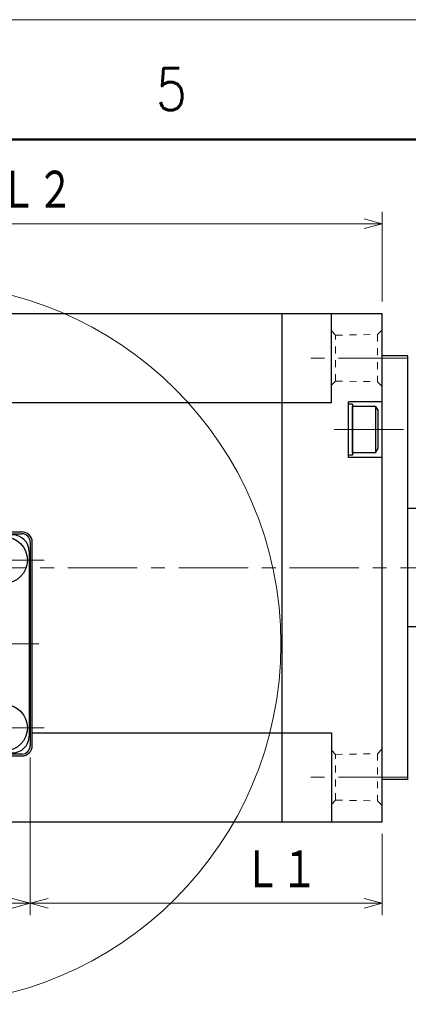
# Model space of a CAD drawing. Header units: millimetres. Extents: x 0 to 594, y 0 to 420.
# Tile 94 of 114: x 314 to 360, y 304 to 420. Entities that reach past the tile are written whole.
import ezdxf

# ---------------------------------------------------------------- set-up
doc = ezdxf.new("R2010")
doc.units = ezdxf.units.MM
doc.header["$LTSCALE"] = 0.257233
doc.linetypes.add('CENTER', pattern=[50.8, 31.75, -6.35, 6.35, -6.35])
doc.linetypes.add('DOTSX', pattern=[6.35, 3.175, -3.175])
doc.layers.add('NoLayerName_001', color=7, linetype='Continuous')
doc.styles.get("Standard").update_dxf_attribs({"font": 'txt', "bigfont": 'extfont2'})
doc.dimstyles.get("Standard").update_dxf_attribs({"dimtxt": 2.5, "dimasz": 2.5, "dimexe": 1, "dimexo": 1, "dimtad": 1, "dimdec": 3, "dimzin": 0, "dimdsep": 46, "dimtxsty": 'Standard', "dimcen": 2.5, "dimadec": 3, "dimazin": 0, "dimtfac": 0.75, "dimtdec": 3, "dimtmove": 0, "dimatfit": 3, "dimfxl": 1, "dimarcsym": 0})

# ---------------------------------------------------------------- blocks, each defined once
blk = doc.blocks.new('_OPEN30')
at = {"color": 0, "linetype": 'ByBlock', "lineweight": -2}
for p, q in [((-1, 0.267949), (0, 0)), ((0, 0), (-1, -0.267949)), ((0, 0), (-1, 0))]:
    blk.add_line(p, q, dxfattribs=at)
blk = doc.blocks.new('*D64')
at = {"layer": 'Defpoints', "color": 0}
for p in [(266.28, 340.47), (315.63, 334.32), (315.63, 315.7)]:
    blk.add_point(p, dxfattribs=at)
at = {"layer": 'NoLayerName_001', "color": 0, "linetype": 'Continuous', "lineweight": 13}
for p, q in [((266.28, 339.06), (266.28, 314.29)), ((315.63, 332.91), (315.63, 314.29)), ((268.4, 315.7), (313.51, 315.7))]:
    blk.add_line(p, q, dxfattribs=at)
at = {"layer": 'NoLayerName_001', "color": 0, "lineweight": 13, "xscale": 2.121340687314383, "yscale": 2.121340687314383, "zscale": 2.121340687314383, "rotation": 180}
blk.add_blockref('_OPEN30', (266.28, 315.7), dxfattribs=at)
at = {"layer": 'NoLayerName_001', "color": 0, "lineweight": 13, "xscale": 2.121340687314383, "yscale": 2.121340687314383, "zscale": 2.121340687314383}
blk.add_blockref('_OPEN30', (315.63, 315.7), dxfattribs=at)
at = {"layer": 'NoLayerName_001', "color": 0, "lineweight": 13, "insert": (290.96, 319.59), "char_height": 4.9498, "attachment_point": 5}
blk.add_mtext('\\W0.8000;４９．５', dxfattribs=at)
blk = doc.blocks.new('*D65')
at = {"layer": 'Defpoints', "color": 0}
for p in [(315.63, 334.32), (357.13, 325.32), (357.13, 315.7)]:
    blk.add_point(p, dxfattribs=at)
at = {"layer": 'NoLayerName_001', "color": 0, "linetype": 'Continuous', "lineweight": 13}
for p, q in [((315.63, 332.91), (315.63, 314.29)), ((357.13, 323.91), (357.13, 314.29)), ((317.75, 315.7), (355.01, 315.7))]:
    blk.add_line(p, q, dxfattribs=at)
at = {"layer": 'NoLayerName_001', "color": 0, "lineweight": 13, "xscale": 2.121340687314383, "yscale": 2.121340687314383, "zscale": 2.121340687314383, "rotation": 180}
blk.add_blockref('_OPEN30', (315.63, 315.7), dxfattribs=at)
at = {"layer": 'NoLayerName_001', "color": 0, "lineweight": 13, "xscale": 2.121340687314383, "yscale": 2.121340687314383, "zscale": 2.121340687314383}
blk.add_blockref('_OPEN30', (357.13, 315.7), dxfattribs=at)
at = {"layer": 'NoLayerName_001', "color": 0, "lineweight": 13, "insert": (345.17, 319.59), "char_height": 4.9498, "attachment_point": 5}
blk.add_mtext('\\W0.8000;Ｌ１', dxfattribs=at)
blk = doc.blocks.new('DIM_0003')
at = {"color": 3, "linetype": 'Continuous', "lineweight": 13}
for points in [[(43.97, 57.97), (43.97, 85.11), (43.97, 86.52)], [(46.08, 84.49), (43.97, 85.11), (46.1, 85.62)], [(4.2, 42.55), (1.41, 42.55), (0, 42.55)], [(0.9, 40.42), (1.41, 42.55), (2.04, 40.45)]]:
    blk.add_lwpolyline(points, dxfattribs=at)
blk.add_arc((43.97, 42.55), 42.55, 180, 90, dxfattribs=at)
at = {"color": 3, "linetype": 'Continuous', "lineweight": 13, "width": 0.666667}
blk.add_text('☆２７０%%d', height=4.95, dxfattribs=at).set_placement((34.07, 1.41))
blk = doc.blocks.new('*D68')
at = {"layer": 'Defpoints', "color": 0}
for p in [(275.63, 395.94), (357.13, 385.32), (275.63, 383.33)]:
    blk.add_point(p, dxfattribs=at)
at = {"layer": 'NoLayerName_001', "color": 0, "linetype": 'Continuous', "lineweight": 13}
for p, q in [((275.63, 384.75), (275.63, 397.35)), ((357.13, 386.74), (357.13, 397.35)), ((355.01, 395.94), (277.75, 395.94))]:
    blk.add_line(p, q, dxfattribs=at)
at = {"layer": 'NoLayerName_001', "color": 0, "lineweight": 13, "xscale": 2.121340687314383, "yscale": 2.121340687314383, "zscale": 2.121340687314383, "rotation": 180}
blk.add_blockref('_OPEN30', (275.63, 395.94), dxfattribs=at)
at = {"layer": 'NoLayerName_001', "color": 0, "lineweight": 13, "xscale": 2.121340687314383, "yscale": 2.121340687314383, "zscale": 2.121340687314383}
blk.add_blockref('_OPEN30', (357.13, 395.94), dxfattribs=at)
at = {"layer": 'NoLayerName_001', "color": 0, "lineweight": 13, "insert": (316.38, 399.83), "char_height": 4.9498, "attachment_point": 5}
blk.add_mtext('\\W0.8000;Ｌ２', dxfattribs=at)

msp = doc.modelspace()

# ---------------------------------------------------------------- linework, layer by layer
at = {"layer": 'NoLayerName_001', "color": 7, "linetype": 'Continuous', "lineweight": 13}
msp.add_line((0, 420.0255), (593.9754, 420.0255), dxfattribs=at)
at = {"layer": 'NoLayerName_001', "color": 7, "linetype": 'Continuous', "lineweight": 50}
msp.add_line((35.3557, 405.8832), (579.8331, 405.8832), dxfattribs=at)
at = {"layer": 'NoLayerName_001', "color": 7, "linetype": 'Continuous', "lineweight": 25}
for p, q in [((308.8329, 385.3228), (357.1329, 385.3228)), ((345.3329, 325.3228), (345.3329, 385.3228)), ((351.1329, 374.8228), (351.1329, 385.3228)), ((357.1329, 325.3228), (357.1329, 385.3228)), ((360.1329, 380.3228), (357.1329, 380.3228)), ((360.1329, 330.3228), (360.1329, 380.3228)), ((308.8329, 374.8228), (351.1329, 374.8228)), ((353.1329, 368.3228), (353.1329, 374.9228)), ((357.1329, 374.9228), (353.1329, 374.9228)), ((353.6329, 374.6228), (353.1329, 374.6228)), ((353.6329, 374.6228), (353.6329, 368.6228)), ((353.6329, 368.8728), (353.6329, 374.3728)), ((356.3154, 374.3728), (353.6329, 374.3728)), ((356.3154, 374.3728), (356.3154, 368.8728)), ((356.3154, 374.3728), (356.6329, 373.8228)), ((356.6329, 369.4228), (356.6329, 373.8228)), ((353.6329, 368.6228), (353.1329, 368.6228)), ((356.3154, 368.8728), (353.6329, 368.8728)), ((356.3154, 368.8728), (356.6329, 369.4228)), ((357.1329, 368.3228), (353.1329, 368.3228)), ((386.6329, 362.3228), (360.1329, 362.3228)), ((290.6329, 359.3228), (314.6329, 359.3228)), ((310.5369, 359.5498), (314.6329, 359.5498)), ((315.6329, 358.3228), (315.6329, 334.3228)), ((315.8599, 334.3228), (315.8599, 358.3228)), ((386.6329, 348.3228), (360.1329, 348.3228)), ((315.8599, 335.8228), (351.1329, 335.8228)), ((351.1329, 335.8228), (351.1329, 325.3228)), ((314.6329, 333.3228), (290.6329, 333.3228)), ((290.6329, 333.0958), (314.6329, 333.0958)), ((360.1329, 330.3228), (357.1329, 330.3228)), ((308.8329, 325.3228), (357.1329, 325.3228))]:
    msp.add_line(p, q, dxfattribs=at)
at = {"layer": 'NoLayerName_001', "color": 2, "linetype": 'DOTSX', "lineweight": 13}
for p, q in [((351.6329, 382.7798), (351.1329, 383.2718)), ((351.6329, 382.7798), (356.583, 382.859)), ((351.6329, 377.3638), (351.6329, 382.7798)), ((356.583, 382.859), (357.1329, 383.4177)), ((356.583, 382.859), (356.583, 377.2846)), ((351.6329, 377.3638), (351.1329, 376.8718)), ((351.6329, 377.3638), (356.583, 377.2846)), ((356.583, 377.2846), (357.1329, 376.7258)), ((351.6329, 333.2818), (351.1329, 333.7738)), ((356.583, 333.361), (357.1329, 333.9197)), ((351.6329, 333.2818), (356.583, 333.361)), ((351.6329, 327.8658), (351.6329, 333.2818)), ((356.583, 333.361), (356.583, 327.7866)), ((351.6329, 327.8658), (351.1329, 327.3738)), ((351.6329, 327.8658), (356.583, 327.7866)), ((356.583, 327.7866), (357.1329, 327.2278))]:
    msp.add_line(p, q, dxfattribs=at)
at = {"layer": 'NoLayerName_001', "color": 2, "linetype": 'CENTER', "lineweight": 13}
for p, q in [((360.1329, 380.0718), (348.1329, 380.0718)), ((359.6329, 371.6228), (350.1329, 371.6228)), ((317.2829, 356.2228), (307.7829, 356.2228)), ((254.7283, 355.3228), (393.5587, 355.3228)), ((316.6329, 346.3228), (264.2829, 346.3228)), ((317.2829, 336.4228), (307.7829, 336.4228)), ((360.1329, 330.5738), (348.1329, 330.5738))]:
    msp.add_line(p, q, dxfattribs=at)
at = {"layer": 'NoLayerName_001', "color": 3, "linetype": 'Continuous', "lineweight": 25}
msp.add_line((315.5079, 357.1978), (315.5079, 335.4478), dxfattribs=at)
at = {"layer": 'NoLayerName_001', "color": 7, "linetype": 'Continuous', "lineweight": 25}
for centre in [(312.5329, 356.2228), (312.5329, 336.4228)]:
    msp.add_circle(centre, 2.75, dxfattribs=at)
for centre, radius, start, end in [((314.6329, 358.3228), 1.227, 0, 90), ((314.6329, 358.3228), 1, 0, 90), ((314.6329, 334.3228), 1, 270, 0), ((314.6329, 334.3228), 1.227, 270, 0)]:
    msp.add_arc(centre, radius, start, end, dxfattribs=at)
at = {"layer": 'NoLayerName_001', "color": 3, "linetype": 'Continuous', "lineweight": 25}
for centre, start, end in [((313.5079, 357.1978), 0, 90), ((313.5079, 335.4478), 270, 0)]:
    msp.add_arc(centre, 2, start, end, dxfattribs=at)

# ---------------------------------------------------------------- block references
at = {"layer": 'NoLayerName_001', "color": 3, "linetype": 'Continuous', "lineweight": 13}
msp.add_blockref('DIM_0003', (258.6644, 303.7684), dxfattribs=at)

# ---------------------------------------------------------------- texts
at = {"layer": 'NoLayerName_001', "color": 2, "lineweight": 13, "insert": (330.4428, 409.3491), "char_height": 4.949795, "attachment_point": 7}
msp.add_mtext('\\A1;\\W0.8600;5', dxfattribs=at)

# ---------------------------------------------------------------- dimensions: what is measured, and where the dimension line sits
at = {"layer": 'NoLayerName_001', "color": 3, "linetype": 'Continuous', "lineweight": 13}
dim = msp.add_linear_dim(base=(275.6329, 395.9359), p1=(357.1329, 385.3228), p2=(275.6329, 383.3345), angle=180, text='\\W0.8000;Ｌ２', dimstyle='Standard', override={"dimtxt": 4.949795, "dimasz": 2.121341, "dimexe": 1.414227, "dimexo": 1.414227, "dimgap": 1.414227, "dimzin": 8, "dimblk": 'OPEN30', "dimclrd": 0, "dimclre": 0, "dimclrt": 0, "dimtp": 0, "dimtm": 0, "dimlwd": 13, "dimlwe": 13}, dxfattribs=at)
dim.commit()
dim.dimension.update_dxf_attribs({"geometry": '*D68', "text_midpoint": (316.3829, 395.9359), "dimtype": 160})
for base, p1, p2, text, picture, middle in [((315.6329, 315.7017), (266.2829, 340.4728), (315.6329, 334.3228), '\\W0.8000;４９．５', '*D64', (290.9579, 315.7017)), ((357.1329, 315.7017), (315.6329, 334.3228), (357.1329, 325.3228), '\\W0.8000;Ｌ１', '*D65', (345.1729, 315.7017))]:
    dim = msp.add_linear_dim(base=base, p1=p1, p2=p2, text=text, dimstyle='Standard', override={"dimtxt": 4.949795, "dimasz": 2.121341, "dimexe": 1.414227, "dimexo": 1.414227, "dimgap": 1.414227, "dimzin": 8, "dimblk": 'OPEN30', "dimclrd": 0, "dimclre": 0, "dimclrt": 0, "dimtp": 0, "dimtm": 0, "dimlwd": 13, "dimlwe": 13}, dxfattribs=at)
    dim.commit()
    dim.dimension.update_dxf_attribs({"geometry": picture, "text_midpoint": middle, "dimtype": 160})

doc.saveas('drawing.dxf')
